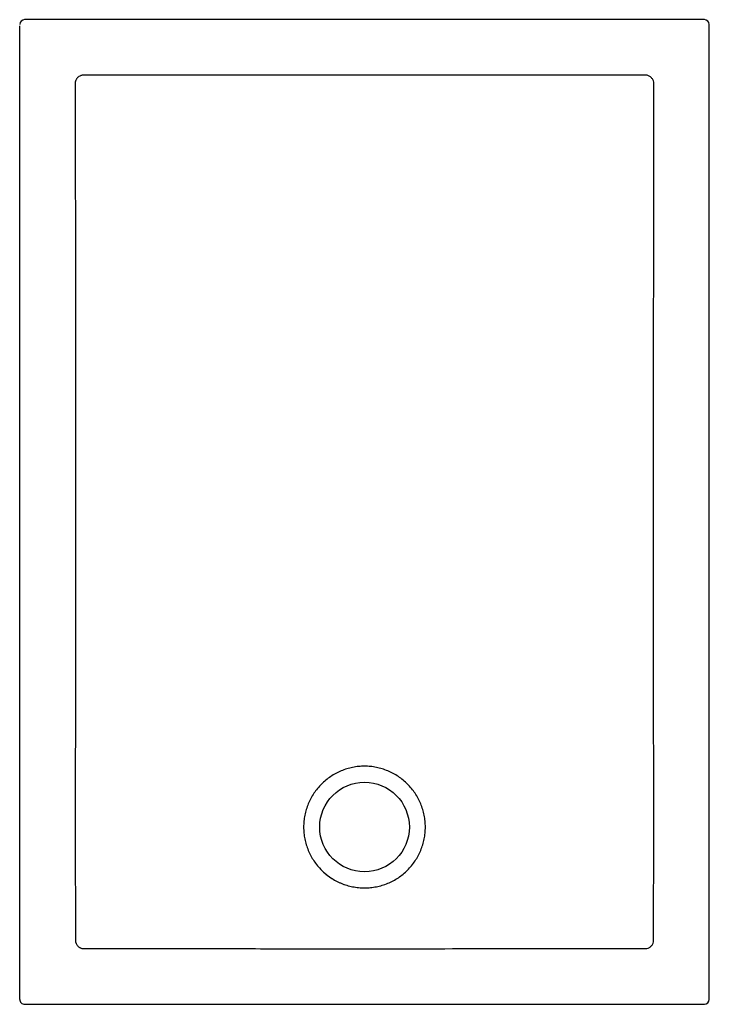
# Model space of a CAD drawing. Header units: millimetres. Extents: x 5465.2 to 5465.9, y 3072.52 to 3073.52.
import ezdxf

# ---------------------------------------------------------------- set-up
doc = ezdxf.new("R2010")
doc.units = ezdxf.units.MM
doc.layers.add('SANINDUSA', color=3, linetype='Continuous')

msp = doc.modelspace()

# ---------------------------------------------------------------- linework, layer by layer
at = {"layer": 'SANINDUSA'}
for p, q in [((5465.8979, 3073.521), (5465.2079, 3073.521)), ((5465.2029, 3073.5027), (5465.2029, 3073.5118)), ((5465.9029, 3072.526), (5465.9029, 3073.516)), ((5465.2029, 3072.5392), (5465.2029, 3073.5027)), ((5465.8379, 3073.4647), (5465.8369, 3073.4647)), ((5465.2592, 3073.455), (5465.2592, 3073.4529)), ((5465.8466, 3073.455), (5465.8466, 3073.456)), ((5465.8466, 3073.4529), (5465.8466, 3073.455)), ((5465.2595, 3072.5889), (5465.2595, 3072.5858)), ((5465.2595, 3072.5858), (5465.2595, 3072.5857)), ((5465.8463, 3072.5858), (5465.8463, 3072.5889)), ((5465.8463, 3072.5857), (5465.8463, 3072.5858)), ((5465.2676, 3072.5776), (5465.2679, 3072.5776)), ((5465.2679, 3072.5776), (5465.271, 3072.5775)), ((5465.8348, 3072.5775), (5465.8379, 3072.5776)), ((5465.8379, 3072.5776), (5465.8381, 3072.5776)), ((5465.2029, 3072.5302), (5465.2029, 3072.5392)), ((5465.2029, 3072.526), (5465.2029, 3072.5271)), ((5465.2079, 3072.521), (5465.8979, 3072.521))]:
    msp.add_line(p, q, dxfattribs=at)
msp.add_circle((5465.5529, 3072.701), 0.0455, dxfattribs=at)
msp.add_circle((5465.5529, 3072.701), 0.0455, dxfattribs=at)
for centre, major_axis, ratio, start_param, end_param in [((5465.2079, 3073.516), (0, -0.00501), 0.99863, 3.141593, 4.712389), ((5465.8979, 3073.516), (0.00355, 0.00355), 0.997265, 5.499157, 7.067214), ((5465.2079, 3072.526), (0, 0.00501), 0.99863, 1.570796, 3.141593), ((5465.8979, 3072.526), (0.00355, -0.00355), 0.997265, 5.499157, 7.067214)]:
    msp.add_ellipse(centre, major_axis=major_axis, ratio=ratio, start_param=start_param, end_param=end_param, dxfattribs=at)
for points, knots in [([(5465.2029, 3073.5118), (5465.2029, 3073.5122), (5465.2029, 3073.5125), (5465.2029, 3073.5131), (5465.2029, 3073.5133), (5465.2029, 3073.5136), (5465.2029, 3073.5137), (5465.2029, 3073.514), (5465.2029, 3073.5141), (5465.2029, 3073.5144), (5465.2029, 3073.5144), (5465.2029, 3073.5146), (5465.2029, 3073.5147), (5465.2029, 3073.5148), (5465.2029, 3073.5148), (5465.2029, 3073.5148)], [0, 0, 0, 0, 0.25, 0.25, 0.375, 0.375, 0.5, 0.5, 0.625, 0.625, 0.75, 0.75, 0.875, 0.875, 1, 1, 1, 1]), ([(5465.2679, 3073.4647), (5465.2673, 3073.4647), (5465.2667, 3073.4647), (5465.2659, 3073.4645), (5465.2656, 3073.4644), (5465.2651, 3073.4642), (5465.2648, 3073.4641), (5465.264, 3073.4638), (5465.2635, 3073.4635), (5465.2626, 3073.4629), (5465.2621, 3073.4625), (5465.2613, 3073.4617), (5465.261, 3073.4613), (5465.2605, 3073.4606), (5465.2603, 3073.4603), (5465.2601, 3073.4598), (5465.2598, 3073.4593), (5465.2596, 3073.4588), (5465.2595, 3073.4582), (5465.2594, 3073.458), (5465.2592, 3073.4571), (5465.2592, 3073.4566), (5465.2592, 3073.456)], [0, 0, 0, 0, 0.125, 0.125, 0.1875, 0.1875, 0.25, 0.25, 0.375, 0.375, 0.5, 0.5, 0.625, 0.625, 0.6875, 0.6875, 0.75, 0.8125, 0.8125, 0.875, 0.875, 1, 1, 1, 1]), ([(5465.8348, 3073.4647), (5465.8315, 3073.4647), (5465.8148, 3073.4647), (5465.7449, 3073.4647), (5465.5603, 3073.4647), (5465.389, 3073.4647), (5465.271, 3073.4647)], [0, 0, 0, 0, 0.01772, 0.088602, 0.372127, 1, 1, 1, 1]), ([(5465.8466, 3073.456), (5465.8465, 3073.457), (5465.8463, 3073.4589), (5465.8448, 3073.4615), (5465.8426, 3073.4635), (5465.8401, 3073.4646), (5465.8385, 3073.4647), (5465.8379, 3073.4647)], [0, 0, 0, 0, 0.215403, 0.430794, 0.646486, 0.862284, 1, 1, 1, 1]), ([(5465.2592, 3073.4529), (5465.2593, 3073.3809), (5465.2594, 3073.3089), (5465.2595, 3073.1649), (5465.2595, 3073.0929), (5465.2595, 3072.9489), (5465.2594, 3072.8769), (5465.2594, 3072.7869), (5465.2593, 3072.7689), (5465.2593, 3072.7419), (5465.2593, 3072.7329), (5465.2593, 3072.7194), (5465.2593, 3072.7149), (5465.2593, 3072.7059), (5465.2593, 3072.7014), (5465.2593, 3072.6879), (5465.2593, 3072.6789), (5465.2593, 3072.6609), (5465.2593, 3072.6519), (5465.2594, 3072.6339), (5465.2594, 3072.6249), (5465.2594, 3072.6069), (5465.2595, 3072.5979), (5465.2595, 3072.5889)], [0, 0, 0, 0, 0.25, 0.25, 0.5, 0.5, 0.75, 0.75, 0.8125, 0.8125, 0.84375, 0.84375, 0.859375, 0.859375, 0.875, 0.875, 0.90625, 0.90625, 0.9375, 0.9375, 0.96875, 0.96875, 1, 1, 1, 1]), ([(5465.8465, 3072.7009), (5465.8465, 3072.7063), (5465.8465, 3072.7329), (5465.8463, 3072.8449), (5465.8462, 3073.0903), (5465.8465, 3073.3142), (5465.8466, 3073.4529)], [0, 0, 0, 0, 0.021278, 0.10639, 0.446839, 1, 1, 1, 1]), ([(5465.5055, 3072.6613), (5465.5054, 3072.6615), (5465.504, 3072.6632), (5465.5014, 3072.6666), (5465.4983, 3072.6718), (5465.4957, 3072.6773), (5465.4937, 3072.683), (5465.4922, 3072.6889), (5465.4913, 3072.6949), (5465.491, 3072.701), (5465.4913, 3072.707), (5465.4922, 3072.713), (5465.4937, 3072.7189), (5465.4957, 3072.7246), (5465.4983, 3072.7301), (5465.5014, 3072.7353), (5465.505, 3072.7402), (5465.5091, 3072.7447), (5465.5136, 3072.7488), (5465.5185, 3072.7524), (5465.5237, 3072.7555), (5465.5292, 3072.7581), (5465.5349, 3072.7602), (5465.5408, 3072.7617), (5465.5468, 3072.7626), (5465.5529, 3072.7629), (5465.559, 3072.7626), (5465.565, 3072.7617), (5465.5708, 3072.7602), (5465.5766, 3072.7581), (5465.5821, 3072.7555), (5465.5873, 3072.7524), (5465.5921, 3072.7488), (5465.5966, 3072.7447), (5465.6007, 3072.7402), (5465.6043, 3072.7353), (5465.6075, 3072.7301), (5465.6101, 3072.7246), (5465.6121, 3072.7189), (5465.6136, 3072.713), (5465.6145, 3072.707), (5465.6148, 3072.701), (5465.6145, 3072.6949), (5465.6136, 3072.6889), (5465.6121, 3072.683), (5465.6101, 3072.6773), (5465.6075, 3072.6718), (5465.6043, 3072.6666), (5465.6007, 3072.6617), (5465.5966, 3072.6572), (5465.5921, 3072.6531), (5465.5873, 3072.6495), (5465.5821, 3072.6464), (5465.5766, 3072.6438), (5465.5708, 3072.6417), (5465.565, 3072.6403), (5465.559, 3072.6394), (5465.5529, 3072.6391), (5465.5468, 3072.6394), (5465.5408, 3072.6403), (5465.5349, 3072.6417), (5465.5302, 3072.6435), (5465.5265, 3072.6451), (5465.5211, 3072.6478), (5465.5137, 3072.6527), (5465.508, 3072.6583), (5465.5055, 3072.6613)], [0, 0, 0, 0, 0.001536, 0.017162, 0.032788, 0.048414, 0.06404, 0.079666, 0.095292, 0.110918, 0.126544, 0.14217, 0.157796, 0.173422, 0.189048, 0.204674, 0.2203, 0.235926, 0.251552, 0.267178, 0.282804, 0.29843, 0.314056, 0.329682, 0.345308, 0.360934, 0.37656, 0.392186, 0.407812, 0.423438, 0.439064, 0.45469, 0.470316, 0.485942, 0.501568, 0.517194, 0.53282, 0.548446, 0.564072, 0.579698, 0.595324, 0.61095, 0.626576, 0.642202, 0.657828, 0.673454, 0.68908, 0.704706, 0.720332, 0.735958, 0.751584, 0.76721, 0.782836, 0.798462, 0.814088, 0.829714, 0.84534, 0.860965, 0.876591, 0.892217, 0.907843, 0.923469, 0.931285, 0.9391, 0.96955, 1, 1, 1, 1]), ([(5465.5529, 3072.7628), (5465.5549, 3072.7628), (5465.559, 3072.7626), (5465.565, 3072.7617), (5465.5708, 3072.7602), (5465.5766, 3072.7581), (5465.5821, 3072.7555), (5465.5873, 3072.7524), (5465.5921, 3072.7488), (5465.5966, 3072.7447), (5465.6007, 3072.7402), (5465.6043, 3072.7353), (5465.6075, 3072.7301), (5465.6101, 3072.7246), (5465.6121, 3072.7189), (5465.6136, 3072.713), (5465.6145, 3072.707), (5465.6148, 3072.701), (5465.6145, 3072.6949), (5465.6136, 3072.6889), (5465.6121, 3072.683), (5465.6101, 3072.6773), (5465.6075, 3072.6718), (5465.6043, 3072.6666), (5465.6007, 3072.6617), (5465.5966, 3072.6572), (5465.5921, 3072.6531), (5465.5873, 3072.6495), (5465.5821, 3072.6464), (5465.5766, 3072.6438), (5465.5708, 3072.6417), (5465.565, 3072.6403), (5465.559, 3072.6394), (5465.5529, 3072.6391), (5465.5468, 3072.6394), (5465.5408, 3072.6403), (5465.5349, 3072.6417), (5465.5292, 3072.6438), (5465.5237, 3072.6464), (5465.5185, 3072.6495), (5465.5136, 3072.6531), (5465.5091, 3072.6572), (5465.505, 3072.6617), (5465.5014, 3072.6666), (5465.4983, 3072.6718), (5465.4957, 3072.6773), (5465.4937, 3072.683), (5465.4922, 3072.6889), (5465.4913, 3072.6949), (5465.491, 3072.701), (5465.4913, 3072.707), (5465.4922, 3072.713), (5465.4937, 3072.7189), (5465.4957, 3072.7246), (5465.4983, 3072.7301), (5465.5014, 3072.7353), (5465.505, 3072.7402), (5465.5091, 3072.7447), (5465.5136, 3072.7488), (5465.5185, 3072.7524), (5465.5237, 3072.7555), (5465.5292, 3072.7581), (5465.5349, 3072.7602), (5465.5408, 3072.7617), (5465.5468, 3072.7626), (5465.5509, 3072.7628), (5465.5529, 3072.7628)], [0, 0, 0, 0, 0.015625, 0.03125, 0.046875, 0.0625, 0.078125, 0.09375, 0.109375, 0.125, 0.140625, 0.15625, 0.171875, 0.1875, 0.203125, 0.21875, 0.234375, 0.25, 0.265625, 0.28125, 0.296875, 0.3125, 0.328125, 0.34375, 0.359375, 0.375, 0.390625, 0.40625, 0.421875, 0.4375, 0.453125, 0.46875, 0.484375, 0.5, 0.515625, 0.53125, 0.546875, 0.5625, 0.578125, 0.59375, 0.609375, 0.625, 0.640625, 0.65625, 0.671875, 0.6875, 0.703125, 0.71875, 0.734375, 0.75, 0.765625, 0.78125, 0.796875, 0.8125, 0.828125, 0.84375, 0.859375, 0.875, 0.890625, 0.90625, 0.921875, 0.9375, 0.953125, 0.96875, 0.984375, 1, 1, 1, 1]), ([(5465.8463, 3072.5889), (5465.8463, 3072.5943), (5465.8463, 3072.6209), (5465.8465, 3072.6583), (5465.8465, 3072.6903), (5465.8465, 3072.7009)], [0, 0, 0, 0, 0.142815, 0.7140897, 1, 1, 1, 1]), ([(5465.2595, 3072.5857), (5465.2595, 3072.5852), (5465.2596, 3072.5847), (5465.2597, 3072.5839), (5465.2598, 3072.5836), (5465.26, 3072.5831), (5465.2601, 3072.5829), (5465.2604, 3072.5821), (5465.2606, 3072.5817), (5465.2612, 3072.5808), (5465.2616, 3072.5804), (5465.2623, 3072.5796), (5465.2627, 3072.5793), (5465.2634, 3072.5789), (5465.2636, 3072.5787), (5465.2641, 3072.5785), (5465.2643, 3072.5784), (5465.265, 3072.578), (5465.2655, 3072.5779), (5465.2663, 3072.5777), (5465.2666, 3072.5777), (5465.2671, 3072.5776), (5465.2674, 3072.5776), (5465.2676, 3072.5776)], [0, 0, 0, 0, 0.125, 0.125, 0.1875, 0.1875, 0.25, 0.25, 0.375, 0.375, 0.5, 0.5, 0.625, 0.625, 0.6875, 0.6875, 0.75, 0.75, 0.875, 0.875, 0.9375, 0.9375, 1, 1, 1, 1]), ([(5465.8381, 3072.5776), (5465.8391, 3072.5777), (5465.841, 3072.5779), (5465.8434, 3072.5795), (5465.8453, 3072.5817), (5465.8461, 3072.5839), (5465.8463, 3072.5853), (5465.8463, 3072.5857)], [0, 0, 0, 0, 0.2232964, 0.4465601, 0.670648, 0.8950154, 1, 1, 1, 1]), ([(5465.271, 3072.5775), (5465.276, 3072.5775), (5465.3012, 3072.5776), (5465.3532, 3072.5776), (5465.4271, 3072.5775), (5465.5077, 3072.5774), (5465.6436, 3072.5775), (5465.7526, 3072.5775), (5465.8348, 3072.5775)], [0, 0, 0, 0, 0.026795, 0.133974, 0.27688, 0.419786, 0.562691, 1, 1, 1, 1]), ([(5465.2029, 3072.5271), (5465.2029, 3072.5272), (5465.2029, 3072.5272), (5465.2029, 3072.5275), (5465.2029, 3072.5276), (5465.2029, 3072.5278), (5465.2029, 3072.5279), (5465.2029, 3072.5282), (5465.2029, 3072.5284), (5465.2029, 3072.5287), (5465.2029, 3072.5289), (5465.2029, 3072.5292), (5465.2029, 3072.5294), (5465.2029, 3072.5298), (5465.2029, 3072.53), (5465.2029, 3072.5302)], [0, 0, 0, 0, 0.25, 0.25, 0.375, 0.375, 0.5, 0.5, 0.625, 0.625, 0.75, 0.75, 0.875, 0.875, 1, 1, 1, 1])]:
    msp.add_open_spline(points, degree=3, knots=knots, dxfattribs=at)
for points in [[(5465.2689, 3073.4647), (5465.2686, 3073.4647), (5465.2682, 3073.4647), (5465.2679, 3073.4647)], [(5465.271, 3073.4647), (5465.2703, 3073.4647), (5465.2696, 3073.4647), (5465.2689, 3073.4647)], [(5465.8369, 3073.4647), (5465.8362, 3073.4647), (5465.8355, 3073.4647), (5465.8348, 3073.4647)], [(5465.2592, 3073.456), (5465.2592, 3073.4556), (5465.2592, 3073.4553), (5465.2592, 3073.455)]]:
    msp.add_open_spline(points, degree=3, dxfattribs=at)

doc.saveas('drawing.dxf')
